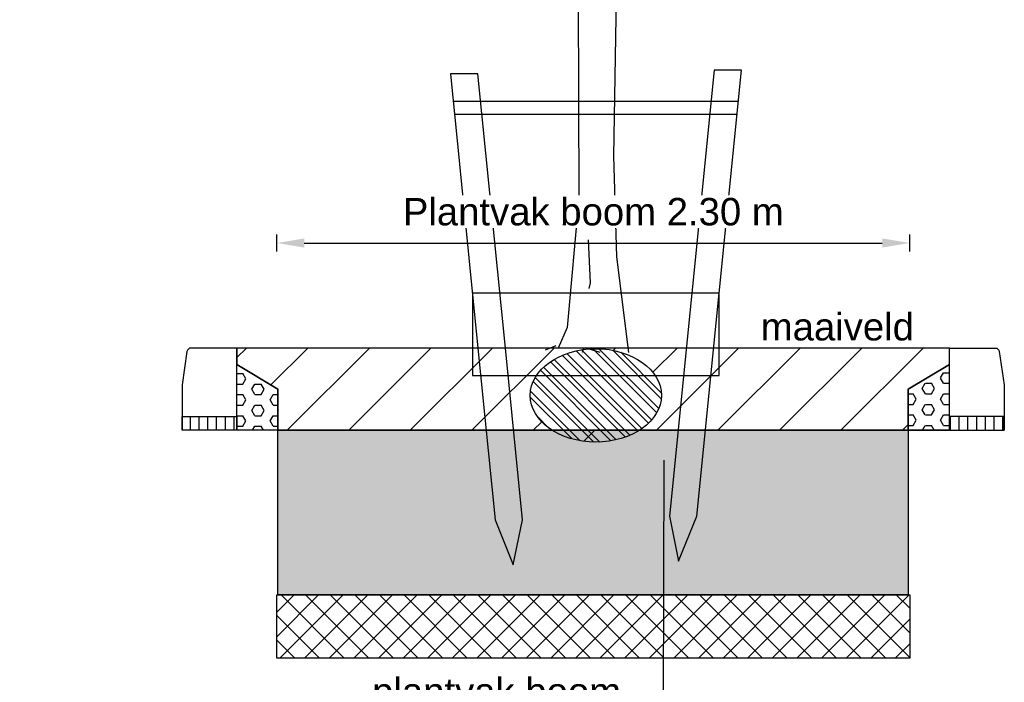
# Model space of a CAD drawing. Header units: metres. Extents: x 252743 to 254903, y 592696 to 593766.
# Tile 248 of 256: x 254625.64 to 254629.23, y 593459.25 to 593461.67. Entities that reach past the tile are written whole.
import ezdxf
from ezdxf import colors
from ezdxf.entities.mleader import LeaderData, LeaderLine
from ezdxf.math import Vec2, Vec3

# ---------------------------------------------------------------- set-up
doc = ezdxf.new("R2010")
doc.units = ezdxf.units.M
for name, color, linetype in [('N-WB-PROFIEL-ARC', 8, 'Continuous'), ('N-WB-PROFIEL-ARC BETON', 8, 'Continuous'), ('N-WB-PROFIEL-ARC STELSPECIE', 8, 'Continuous'), ('N-WB-PROFIEL-ARC TEELGROND', 8, 'Continuous'), ('N-WB-PROFIEL-BLOCK', 8, 'Continuous'), ('N-WB-PROFIEL-LIJN', 3, 'Continuous'), ('N-WB-PROFIEL-MAATVOERING', 7, 'Continuous'), ('N-WB-PROFIEL-TEKST 50', 7, 'Continuous')]:
    doc.layers.add(name, color=color, linetype=linetype)
doc.layers.add('N-WB-PROFIEL-HULP', color=6, linetype='Continuous', plot=False)
doc.layers.get('0').freeze()
doc.styles.add('N_STANDAARD HOLLEMA', font='arial.ttf', dxfattribs={"height": 2})
doc.styles.add('N_STANDARD 50', font='arial.ttf', dxfattribs={"height": 0.1})
doc.dimstyles.new('N_DIMENSION 50', dxfattribs={"dimtxt": 0.1, "dimasz": 0.1, "dimexe": 0.03125, "dimexo": 0.03125, "dimgap": 0.0625, "dimtad": 1, "dimzin": 3, "dimdsep": 46, "dimtxsty": 'N_STANDARD 50', "dimcen": 0, "dimazin": 3, "dimtfac": 1, "dimtix": 1, "dimtmove": 2, "dimatfit": 3, "dimfxl": 0.03125, "dimfxlon": 1, "dimtfill": 1, "dimtolj": 1, "dimtzin": 0, "dimarcsym": 0})

# ---------------------------------------------------------------- blocks, each defined once
blk = doc.blocks.new('BOOM DOORSNEDE 2')
for p, q in [((0.1199, 1.3898), (0.1239, 0.5538)), ((0.2608, 1.352), (0.2498, 0.7065)), ((0.2498, 0.7065), (0.261, 0.3401)), ((0.1239, 0.5538), (0.0807, 0.0826)), ((0.1568, 0.4024), (0.1648, 0.2456)), ((0.261, 0.3401), (0.304, -0.0088)), ((0.1648, 0.2456), (0.1592, 0.2248)), ((0.0807, 0.0826), (0.0479, 0.0066)), ((0.0392, 0.0152), (0, 0)), ((0.1397, 0.0027), (0.1352, -0.0088)), ((0.2016, -0.0088), (0.1495, 0.0074))]:
    blk.add_line(p, q)
blk.add_arc((0.1471, -0.0002), 0.008, 72.7342, 158.6294)
blk = doc.blocks.new('*D478')
at = {"layer": 'Defpoints', "color": 0, "transparency": 16777216}
for p in [(254628.883, 593460.8512), (254626.574, 593459.3376), (254628.883, 593459.3376)]:
    blk.add_point(p, dxfattribs=at)
at = {"layer": 'N-WB-PROFIEL-MAATVOERING', "color": 0, "lineweight": -2, "transparency": 16777216}
for p, q in [((254626.574, 593460.8199), (254626.574, 593460.8824)), ((254628.883, 593460.8199), (254628.883, 593460.8824)), ((254626.674, 593460.8512), (254628.783, 593460.8512))]:
    blk.add_line(p, q, dxfattribs=at)
at = {"layer": 'N-WB-PROFIEL-MAATVOERING', "color": 0, "transparency": 16777216}
for points in [[(254626.674, 593460.8678), (254626.674, 593460.8345), (254626.574, 593460.8512)], [(254628.783, 593460.8678), (254628.783, 593460.8345), (254628.883, 593460.8512)]]:
    blk.add_solid(points, dxfattribs=at)
at = {"layer": 'N-WB-PROFIEL-MAATVOERING', "color": 0, "transparency": 16777216, "insert": (254627.7285, 593460.9647), "char_height": 0.1, "attachment_point": 5, "style": 'N_STANDARD 50', "bg_fill": 3, "box_fill_scale": 1.1, "bg_fill_color": 256, "bg_fill_true_color": 13158600, "bg_fill_transparency": 0}
blk.add_mtext('\\A1;Plantvak boom 2.30 m ', dxfattribs=at)

msp = doc.modelspace()

# ---------------------------------------------------------------- hatches: boundary and pattern name
at = {"layer": 'N-WB-PROFIEL-ARC'}
h = msp.add_hatch(dxfattribs=at)
h.set_pattern_fill('ANSI31', color=256, scale=0.05)
h.set_pattern_definition([(45, (-708.08481, -43.135), (-0.112253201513, 0.112253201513), [])])
h.paths.add_polyline_path([(254626.428, 593460.4683), (254626.428, 593460.4083), (254626.578, 593460.3183), (254626.578, 593460.1683), (254628.878, 593460.1683), (254628.878, 593460.3183), (254629.028, 593460.4083), (254629.028, 593460.4683)])
edge = h.paths.add_edge_path()
edge.add_ellipse((254627.7377, 593460.2956), major_axis=(-0.2392, 0), ratio=0.711713, start_angle=0, end_angle=360)
h = msp.add_hatch(dxfattribs=at)
h.set_pattern_fill('ANSI32', color=256, scale=0.005, angle=90)
h.set_pattern_definition([(135, (255130.374024, 592711.242765), (-0.0336759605, -0.0336759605), []), (135, (255130.374024, 592711.265216), (-0.0336759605, -0.0336759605), [])])
edge = h.paths.add_edge_path()
edge.add_ellipse((254627.7377, 593460.2956), major_axis=(-0.2392, 0), ratio=0.711713, start_angle=0, end_angle=360)
at = {"layer": 'N-WB-PROFIEL-ARC STELSPECIE'}
h = msp.add_hatch(dxfattribs=at)
h.set_pattern_fill('LINE', color=256, scale=0.01, angle=90, style=0)
h.set_pattern_definition([(90, (254738.24127, 593432.813252), (-0.03175, 2e-18), [])])
h.paths.add_polyline_path([(254626.228, 593460.2183), (254626.428, 593460.2183), (254626.428, 593460.1683), (254626.228, 593460.1683)])
h = msp.add_hatch(dxfattribs=at)
h.set_pattern_fill('LINE', color=256, scale=0.01, angle=90, style=0)
h.set_pattern_definition([(90, (254740.887366, 593433.39337), (-0.03175, 2e-18), [])])
h.paths.add_polyline_path([(254629.228, 593460.2183), (254629.028, 593460.2183), (254629.028, 593460.1683), (254629.228, 593460.1683)])

# ---------------------------------------------------------------- linework, layer by layer
at = {"layer": 'N-WB-PROFIEL-HULP'}
msp.add_line((254629.2282, 593460.3322), (254629.2282, 593460.2022), dxfattribs=at)
for points in [[(254627.2877, 593460.6683), (254627.2877, 593460.3683), (254628.1877, 593460.3683), (254628.1877, 593460.6683)], [(254626.228, 593460.2183), (254626.428, 593460.2183), (254626.428, 593460.1683), (254626.228, 593460.1683)], [(254629.228, 593460.2183), (254629.028, 593460.2183), (254629.028, 593460.1683), (254629.228, 593460.1683)]]:
    msp.add_lwpolyline(points, close=True, dxfattribs=at)
msp.add_ellipse((254627.7377, 593460.2956), major_axis=(-0.2392, 0), ratio=0.711713, dxfattribs=at)
at = {"layer": 'N-WB-PROFIEL-LIJN'}
for p, q in [((254626.228, 593460.2183), (254626.228, 593460.1683)), ((254626.428, 593460.2183), (254626.428, 593460.1683)), ((254629.028, 593460.2183), (254629.028, 593460.1683)), ((254629.228, 593460.2183), (254629.228, 593460.1683))]:
    msp.add_line(p, q, dxfattribs=at)
for points in [[(254627.3077, 593461.4683), (254627.2077, 593461.4683), (254627.3077, 593460.4683), (254627.3704, 593459.8415), (254627.4368, 593459.6773), (254627.4704, 593459.8415), (254627.4077, 593460.4683)], [(254628.269, 593461.4818), (254628.169, 593461.4818), (254628.0063, 593459.8549), (254628.0399, 593459.6907), (254628.1063, 593459.8549)]]:
    msp.add_lwpolyline(points, close=True, dxfattribs=at)
for points in [[(254627.2176, 593461.3688), (254628.2577, 593461.3688)], [(254628.2528, 593461.3191), (254627.2226, 593461.3191)], [(254629.028, 593460.4683), (254626.428, 593460.4683)], [(254629.028, 593460.1683), (254626.428, 593460.1683)]]:
    msp.add_lwpolyline(points, dxfattribs=at)
for points in [[(254626.428, 593460.2183), (254626.428, 593460.4683), (254626.261, 593460.4683, 0.371763), (254626.2461, 593460.4555), (254626.2282, 593460.3344, 0.036786), (254626.228, 593460.3322), (254626.228, 593460.2183)], [(254629.028, 593460.2183), (254629.028, 593460.4683), (254629.1951, 593460.4683, -0.371763), (254629.2099, 593460.4555), (254629.2279, 593460.3344, -0.036786), (254629.228, 593460.3322), (254629.228, 593460.2183)]]:
    msp.add_lwpolyline(points, format="xyb", close=True, dxfattribs=at)

# ---------------------------------------------------------------- block references
at = {"layer": 'N-WB-PROFIEL-BLOCK'}
msp.add_blockref('BOOM DOORSNEDE 2', (254627.5525, 593460.4609), dxfattribs=at)

# ---------------------------------------------------------------- texts
at = {"layer": 'N-WB-PROFIEL-TEKST 50', "insert": (254628.3396, 593460.5959), "char_height": 0.1, "width": 3.136611, "attachment_point": 1, "style": 'N_STANDARD 50'}
msp.add_mtext('maaiveld', dxfattribs=at)

# ---------------------------------------------------------------- leaders
at = {"layer": 'N-WB-PROFIEL-TEKST 50'}
ml = msp.add_multileader_mtext('Standard', dxfattribs=at)
ml.set_content('plantvak boom \\Paanbrengen 300 mm teelaarde\\Paanbrengen 600 mm bomengrond\\Ponderlaag 300 mm doorspitten\\Popruwen wanden plantvak om \\Pversmering te voorkomen ', color=256, style='N_STANDAARD HOLLEMA')
ml.set_leader_properties()
ml.build(insert=Vec2(0, 0))
ml.multileader.update_dxf_attribs({"text_left_attachment_type": 5, "text_right_attachment_type": 5, "dogleg_length": 1, "arrow_head_size": 0.1, "scale": 0.05})
ctx = ml.context
ctx.base_point, ctx.scale, ctx.char_height, ctx.arrow_head_size, ctx.landing_gap_size, ctx.plane_origin = Vec3(254625.6327, 593458.3018), 0.05, 0.1, 0.1, 0.1, Vec3(254627.0921, 593459.5383)
ctx.left_attachment, ctx.right_attachment, ctx.text_align_type = 5, 5, 2
notes = []
notes.append((ctx, [(0, (1, 1, 0), (254627.98, 593458.3018), (-1, 0), 0.05, [(0, [(254627.9865, 593460.159)], 0, [])])]))
ctx.mtext.insert, ctx.mtext.alignment, ctx.mtext.flow_direction = Vec3(254627.83, 593459.2658), 3, 5
for ctx, leaders in notes:
    for number, flags, end, landing, length, lines in leaders:
        leader = LeaderData()
        leader.index, (leader.has_last_leader_line, leader.has_dogleg_vector, leader.attachment_direction) = number, flags
        leader.last_leader_point, leader.dogleg_vector, leader.dogleg_length = Vec3(end), Vec3(landing), length
        for number, points, colour, breaks in lines:
            line = LeaderLine()
            line.index, line.vertices, line.color, line.breaks = number, Vec3.list(points), colors.encode_raw_color(colour), breaks
            leader.lines.append(line)
        ctx.leaders.append(leader)

# ---------------------------------------------------------------- next in the draw order: dimensions: what is measured, and where the dimension line sits
at = {"layer": 'N-WB-PROFIEL-MAATVOERING'}
dim = msp.add_linear_dim(base=(254628.883, 593460.8512), p1=(254626.574, 593459.3376), p2=(254628.883, 593459.3376), text='Plantvak boom 2.30 m ', dimstyle='N_DIMENSION 50', dxfattribs=at)
dim.commit()
dim.dimension.update_dxf_attribs({"geometry": '*D478', "text_midpoint": (254627.7285, 593460.9647)})

# ---------------------------------------------------------------- next in the draw order: hatches: boundary and pattern name
at = {"layer": 'N-WB-PROFIEL-ARC BETON'}
h = msp.add_hatch(dxfattribs=at)
h.set_pattern_fill('HEX', color=256, scale=0.007, style=0)
h.set_pattern_definition([(0, (254738.24127, 593432.81325), (0, 0.038494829), [0.022225, -0.04445]), (120, (254738.24127, 593432.81325), (-0.0333375, -0.019247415), [0.022225, -0.04445]), (60, (254738.263496, 593432.81325), (-0.0333375, 0.019247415), [0.022225, -0.04445])])
h.paths.add_polyline_path([(254626.428, 593460.4083), (254626.578, 593460.3183), (254626.578, 593460.1683), (254626.428, 593460.1683), (254626.428, 593460.2183)])
h = msp.add_hatch(dxfattribs=at)
h.set_pattern_fill('HEX', color=256, scale=0.007, style=0)
h.set_pattern_definition([(0, (254740.887366, 593433.39337), (0, 0.038494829), [0.022225, -0.04445]), (120, (254740.887366, 593433.39337), (-0.0333375, -0.019247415), [0.022225, -0.04445]), (60, (254740.90959, 593433.39337), (-0.0333375, 0.019247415), [0.022225, -0.04445])])
h.paths.add_polyline_path([(254629.028, 593460.4083), (254628.878, 593460.3183), (254628.878, 593460.1683), (254629.028, 593460.1683), (254629.028, 593460.2183)])
at = {"layer": 'N-WB-PROFIEL-ARC TEELGROND'}
h = msp.add_hatch(dxfattribs=at)
h.set_pattern_fill('ANSI37', color=256, scale=0.02)
h.set_pattern_definition([(45, (-709.86262, -59.81619), (-0.0449012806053, 0.0449012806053), []), (135, (-709.86262, -59.81619), (-0.0449012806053, -0.0449012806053), [])])
h.paths.add_polyline_path([(254626.574, 593459.3376), (254626.574, 593459.5683), (254628.883, 593459.5683), (254628.883, 593459.3376)])
at = {"layer": 'N-WB-PROFIEL-LIJN'}
h = msp.add_hatch(dxfattribs=at)
h.set_pattern_fill('AR-SAND', color=256, scale=0.0009, angle=90)
h.set_pattern_definition([(127.5, (-709.862623, -59.81619), (-0.0440471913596, -0.0014400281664), [0, -0.0347472, 0, -0.038862, 0, -0.0371475]), (97.5, (-709.862623, -59.81619), (-0.064514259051, 0.0404570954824), [0, -0.0187452, 0, -0.0313182, 0, -0.0120015]), (57.5, (-709.862623, -59.844308), (-0.000129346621, 0.0711893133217), [0, -0.01143, 0, -0.041148, 0, -0.053721]), (47.5, (-709.862623, -59.84431), (-0.020063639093, 0.0687200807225), [0, -0.005715, 0, -0.0269748, 0, -0.030861])])
h.paths.add_polyline_path([(254626.578, 593460.1683), (254628.878, 593460.1683), (254628.878, 593459.5683), (254626.578, 593459.5683)])

# ---------------------------------------------------------------- next in the draw order: linework, layer by layer
at = {"layer": 'N-WB-PROFIEL-ARC'}
msp.add_lwpolyline([(254626.428, 593460.4683), (254626.428, 593460.4083), (254626.578, 593460.3183), (254626.578, 593460.1683), (254628.878, 593460.1683), (254628.878, 593460.3183), (254629.028, 593460.4083), (254629.028, 593460.4683)], close=True, dxfattribs=at)
at = {"layer": 'N-WB-PROFIEL-HULP'}
for points in [[(254626.428, 593460.4083), (254626.578, 593460.3183), (254626.578, 593460.1683), (254626.428, 593460.1683), (254626.428, 593460.2183)], [(254629.028, 593460.4083), (254628.878, 593460.3183), (254628.878, 593460.1683), (254629.028, 593460.1683), (254629.028, 593460.2183)]]:
    msp.add_lwpolyline(points, close=True, dxfattribs=at)
at = {"layer": 'N-WB-PROFIEL-LIJN'}
for p, q in [((254626.578, 593460.3183), (254626.428, 593460.4083)), ((254628.878, 593460.3183), (254629.028, 593460.4083)), ((254626.578, 593460.1683), (254626.578, 593460.3183)), ((254628.878, 593460.1683), (254628.878, 593460.3183)), ((254626.578, 593460.1683), (254626.228, 593460.1683)), ((254628.878, 593460.1683), (254629.228, 593460.1683))]:
    msp.add_line(p, q, dxfattribs=at)
for points in [[(254626.578, 593460.1683), (254628.878, 593460.1683), (254628.878, 593459.5683), (254626.578, 593459.5683)], [(254626.574, 593459.3376), (254626.574, 593459.5683), (254628.883, 593459.5683), (254628.883, 593459.3376)]]:
    msp.add_lwpolyline(points, close=True, dxfattribs=at)

doc.saveas('drawing.dxf')
